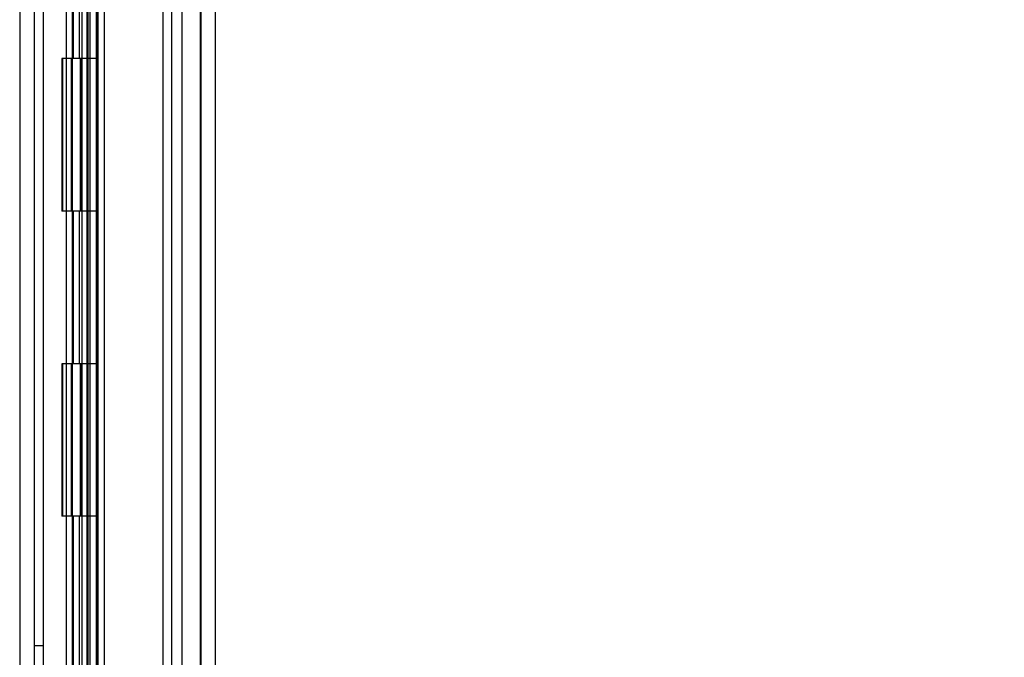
# Model space of a CAD drawing. Header units: inches. Extents: x 1 to 299, y -2 to 199.
# Tile 24 of 75: x 30.1 to 36.55, y 73.29 to 77.47. Entities that reach past the tile are written whole.
import ezdxf
from ezdxf.enums import TextEntityAlignment as Align
from ezdxf.lldxf.tags import DXFTag

# ---------------------------------------------------------------- set-up
doc = ezdxf.new("R2010")
doc.units = ezdxf.units.IN
doc.header["$MEASUREMENT"] = 0
for name, color, linetype in [('COM53955-1', 7, 'Continuous'), ('COM54746-60', 7, 'Continuous'), ('COM70220', 7, 'Continuous'), ('COM71177-1', 7, 'Continuous'), ('Default', 7, 'Continuous')]:
    doc.layers.add(name, color=color, linetype=linetype)
doc.styles.add('SEACAD_Times_New_Roman', font='times.ttf')
tags = doc.linetypes.add('HIDDEN2', pattern=[0.1875, 0.125, -0.0625]).pattern_tags.tags
tags[6:7] = [DXFTag(74, 4), DXFTag(75, 0), DXFTag(340, '0'), DXFTag(46, 0.0), DXFTag(50, 0.0), DXFTag(44, 0.0), DXFTag(45, 0.0)]
tags[4:5] = [DXFTag(74, 4), DXFTag(75, 0), DXFTag(340, '0'), DXFTag(46, 0.0), DXFTag(50, 0.0), DXFTag(44, 0.0), DXFTag(45, 0.0)]
doc.dimstyles.new('HAMMOND_(STH_-_300x200)', dxfattribs={"dimtxt": 1.5, "dimasz": 1.875, "dimexe": 0.75, "dimexo": 0.75, "dimgap": 0.375, "dimtad": 0, "dimtih": 1, "dimtoh": 1, "dimzin": 0, "dimdsep": 46, "dimtxsty": 'SEACAD_Times_New_Roman', "dimblk1": '_SE_FILLED', "dimblk2": '_SE_FILLED', "dimsah": 1, "dimcen": 0.75, "dimadec": 0, "dimazin": 0, "dimtfac": 0.8, "dimtofl": 0, "dimtmove": 0, "dimatfit": 3, "dimfxl": 1, "dimtolj": 1, "dimtzin": 0, "dimarcsym": 0})

# ---------------------------------------------------------------- blocks, each defined once
blk = doc.blocks.new('SE3')
at = {"layer": 'COM53955-1', "color": 7, "linetype": 'Continuous'}
for p, q in [((30.6145, 131.3851), (30.6145, 69.0432)), ((31.3845, 131.3372), (31.3845, 69.0912))]:
    blk.add_line(p, q, dxfattribs=at)
at = {"layer": 'COM53955-1', "color": 7, "linetype": 'HIDDEN2'}
for p, q in [((31.2895, 131.3372), (31.2895, 69.0912)), ((30.5094, 102.6512), (30.5094, 70.0594)), ((30.5632, 102.6512), (30.5632, 70.2732)), ((30.6044, 102.6512), (30.6044, 70.0594)), ((30.655, 102.6512), (30.655, 70.2732))]:
    blk.add_line(p, q, dxfattribs=at)
at = {"layer": 'COM54746-60', "color": 7, "linetype": 'HIDDEN2'}
for p, q in [((30.2595, 70.2142), (30.2595, 130.2142)), ((30.4455, 130.2142), (30.4455, 70.2142)), ((30.5455, 70.2142), (30.5455, 130.2142)), ((31.1002, 70.2142), (31.1002, 130.2142)), ((30.4542, 77.2142), (30.4542, 78.2142)), ((30.4955, 77.2142), (30.4955, 78.2142)), ((30.5505, 77.2142), (30.5505, 78.2142)), ((30.4091, 77.2142), (30.3785, 77.2142)), ((30.3785, 77.2142), (30.3785, 76.2142)), ((30.4091, 77.2142), (30.3785, 77.2142)), ((30.3785, 77.2142), (30.3785, 76.2142)), ((30.3837, 77.2142), (30.3837, 76.2142)), ((30.4405, 77.2142), (30.4405, 76.2142)), ((30.5005, 76.2142), (30.5005, 77.2142)), ((30.5062, 76.2142), (30.5062, 77.2142)), ((30.5505, 76.2142), (30.5505, 77.2142)), ((30.4091, 76.2142), (30.3785, 76.2142)), ((30.4091, 76.2142), (30.3785, 76.2142)), ((30.4542, 75.2142), (30.4542, 76.2142)), ((30.4955, 75.2142), (30.4955, 76.2142)), ((30.5505, 75.2142), (30.5505, 76.2142)), ((30.4091, 75.2142), (30.3785, 75.2142)), ((30.3785, 75.2142), (30.3785, 74.2142)), ((30.4091, 75.2142), (30.3785, 75.2142)), ((30.3785, 75.2142), (30.3785, 74.2142)), ((30.3837, 75.2142), (30.3837, 74.2142)), ((30.4405, 75.2142), (30.4405, 74.2142)), ((30.5005, 74.2142), (30.5005, 75.2142)), ((30.5062, 74.2142), (30.5062, 75.2142)), ((30.5505, 74.2142), (30.5505, 75.2142)), ((30.4091, 74.2142), (30.3785, 74.2142)), ((30.4091, 74.2142), (30.3785, 74.2142)), ((30.4542, 73.2142), (30.4542, 74.2142)), ((30.4955, 73.2142), (30.4955, 74.2142)), ((30.5505, 73.2142), (30.5505, 74.2142)), ((30.2595, 73.3662), (30.1975, 73.3662))]:
    blk.add_line(p, q, dxfattribs=at)
at = {"layer": 'COM54746-60', "color": 7, "linetype": 'Continuous'}
for p, q in [((30.4091, 77.2142), (30.4091, 78.2142)), ((30.6125, 77.2142), (30.6125, 78.2142)), ((30.6125, 77.2142), (30.4091, 77.2142)), ((30.6125, 77.2142), (30.4091, 77.2142)), ((30.4091, 76.2142), (30.4091, 77.2142)), ((30.6125, 76.2142), (30.6125, 77.2142)), ((30.6125, 76.2142), (30.4091, 76.2142)), ((30.6125, 76.2142), (30.4091, 76.2142)), ((30.4091, 75.2142), (30.4091, 76.2142)), ((30.6125, 75.2142), (30.6125, 76.2142)), ((30.6125, 75.2142), (30.4091, 75.2142)), ((30.6125, 75.2142), (30.4091, 75.2142)), ((30.4091, 74.2142), (30.4091, 75.2142)), ((30.6125, 74.2142), (30.6125, 75.2142)), ((30.6125, 74.2142), (30.4091, 74.2142)), ((30.6125, 74.2142), (30.4091, 74.2142)), ((30.4091, 73.2142), (30.4091, 74.2142)), ((30.6125, 73.2142), (30.6125, 74.2142))]:
    blk.add_line(p, q, dxfattribs=at)
at = {"layer": 'COM70220', "color": 7, "linetype": 'HIDDEN2'}
for p, q in [((31.0395, 130.7417), (31.0395, 69.6867)), ((31.2855, 130.7417), (31.2855, 69.6867)), ((31.2875, 130.7417), (31.2875, 69.6867)), ((31.2885, 130.7417), (31.2885, 69.6867))]:
    blk.add_line(p, q, dxfattribs=at)
at = {"layer": 'COM71177-1', "color": 7, "linetype": 'HIDDEN2'}
for p, q in [((30.1025, 130.7602), (30.1025, 69.4502)), ((31.1645, 130.7602), (31.1645, 69.4502))]:
    blk.add_line(p, q, dxfattribs=at)
at = {"layer": 'COM71177-1', "color": 7, "linetype": 'Continuous'}
blk.add_line((30.1975, 130.7602), (30.1975, 69.4502), dxfattribs=at)
blk = doc.blocks.new('DMBLK2832')
at = {"layer": 'Default', "linetype": 'Continuous'}
for points in [[(41.9739, 129.6052), (41.6614, 131.4802), (41.3489, 129.6052)], [(41.9739, 70.8232), (41.3489, 70.8232), (41.6614, 68.9482)]]:
    blk.add_hatch(color=7, dxfattribs=at).paths.add_polyline_path(points)
at = {"layer": 'Default', "color": 7, "linetype": 'Continuous'}
for p, q in [((31.697, 131.4802), (42.4114, 131.4802)), ((41.6614, 131.4802), (41.6614, 101.4892)), ((41.6614, 97.2142), (41.6614, 68.9482)), ((31.9915, 68.9482), (42.4114, 68.9482))]:
    blk.add_line(p, q, dxfattribs=at)
at = {"layer": 'Default', "color": 7, "linetype": 'Continuous', "style": 'SEACAD_Times_New_Roman'}
for s, p in [('62.53', (39.1021, 100.9642)), ('DOOR', (38.5157, 98.7142))]:
    blk.add_text(s, height=1.5, dxfattribs=at).set_placement(p, align=Align.TOP_LEFT)
blk = doc.blocks.new('_SE_FILLED')
at = {"color": 0}
blk.add_line((0, 0), (-1, 0), dxfattribs=at)
blk.add_solid([(0, 0), (-1, -0.1665), (-1, 0.1665), (0, 0)], dxfattribs=at)

msp = doc.modelspace()

# ---------------------------------------------------------------- block references
at = {"layer": 'Default'}
msp.add_blockref('SE3', (0, 0), dxfattribs=at)

# ---------------------------------------------------------------- dimensions: what is measured, and where the dimension line sits
at = {"layer": 'Default', "color": 7, "linetype": 'Continuous'}
dim = msp.add_linear_dim(base=(41.6614, 131.4802), p1=(30.947, 131.4802), p2=(31.2415, 68.9482), angle=270.26988, text='\\A1;<>\\PDOOR', dimstyle='HAMMOND_(STH_-_300x200)', dxfattribs=at)
dim.commit()
dim.dimension.update_dxf_attribs({"geometry": 'DMBLK2832', "text_midpoint": (41.6614, 100.2142), "dimtype": 161})

doc.saveas('drawing.dxf')
